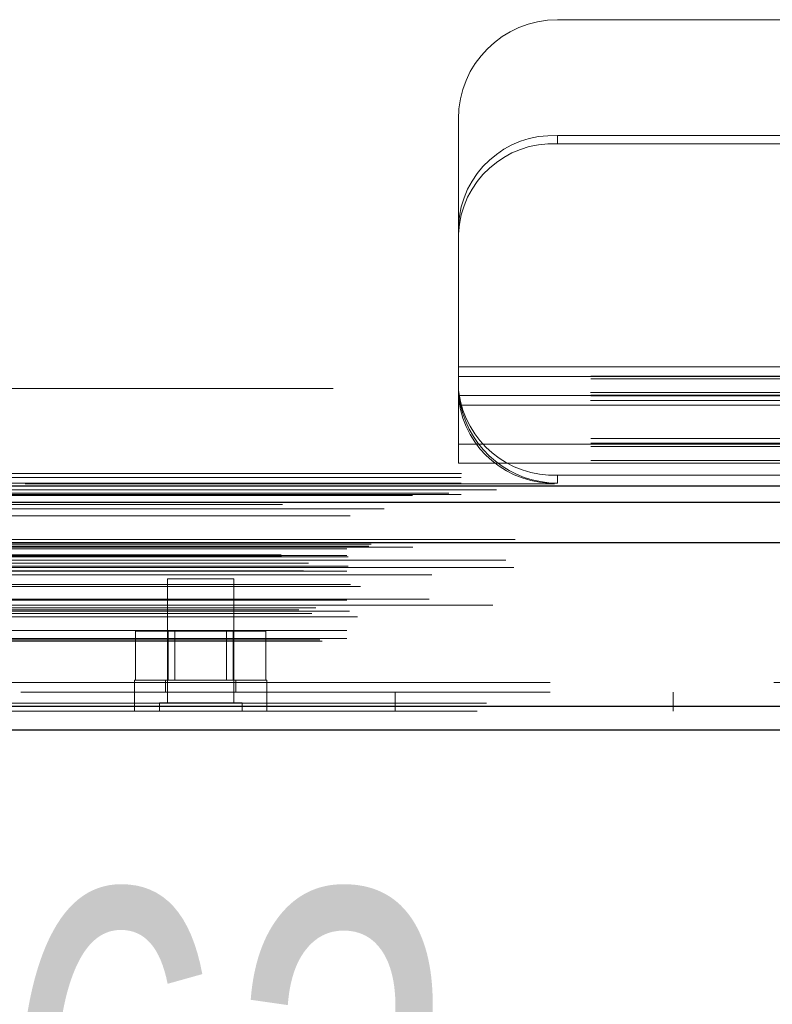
# Model space of a CAD drawing. Header units: inches. Extents: x 0.2 to 10.8, y 0.2 to 8.2.
# Tile 104 of 156: x 3.318 to 3.46, y 6.541 to 6.727. Entities that reach past the tile are written whole.
import ezdxf

# ---------------------------------------------------------------- set-up
doc = ezdxf.new("R2010")
doc.units = ezdxf.units.IN
doc.header["$MEASUREMENT"] = 0
doc.linetypes.add('HIDDEN', pattern=[0.07500000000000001, 0.05, -0.025])
doc.layers.add('DIMENSIONS', color=140, linetype='Continuous')
doc.styles.add('SLDTEXTSTYLE0', font='TXT', dxfattribs={"width": 0.7})
doc.dimstyles.new('SLDDIMSTYLE1', dxfattribs={"dimtxt": 0.0849609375, "dimasz": 0.13, "dimexe": 0, "dimexo": 0.0625, "dimgap": 0.021240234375, "dimtad": 0, "dimtih": 1, "dimtoh": 1, "dimlfac": 20, "dimrnd": 1e-09, "dimzin": 12, "dimdsep": 46, "dimtxsty": 'SLDTEXTSTYLE0', "dimsah": 1, "dimcen": 0.09, "dimadec": 0, "dimazin": 3, "dimtfac": 1, "dimtmove": 0, "dimatfit": 0, "dimfxl": 0, "dimfrac": 2, "dimtolj": 1, "dimtzin": 12, "dimarcsym": 0})

# ---------------------------------------------------------------- blocks, each defined once
blk = doc.blocks.new('_D_3')
at = {"layer": 'DIMENSIONS'}
for p, q in [((2.839026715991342, 6.602773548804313), (2.839026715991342, 6.311124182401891)), ((2.919792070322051, 6.558929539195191), (2.919792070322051, 6.311124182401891)), ((2.839026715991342, 6.436124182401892), (2.589026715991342, 6.436124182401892)), ((2.919792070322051, 6.436124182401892), (3.133559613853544, 6.436124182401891)), ((3.248686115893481, 6.43612417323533), (3.220156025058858, 6.43612417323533)), ((3.220156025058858, 6.43612417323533), (3.220156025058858, 6.301093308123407)), ((3.501155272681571, 6.43612417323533), (3.529685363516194, 6.43612417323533)), ((3.529685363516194, 6.43612417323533), (3.529685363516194, 6.301093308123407)), ((3.220156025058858, 6.301093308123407), (3.248686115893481, 6.301093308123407)), ((3.529685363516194, 6.301093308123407), (3.501155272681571, 6.301093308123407))]:
    blk.add_line(p, q, dxfattribs=at)
for points in [[(2.839026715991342, 6.436124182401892), (2.709026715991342, 6.456124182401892), (2.709026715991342, 6.416124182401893)], [(2.919792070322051, 6.436124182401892), (3.04979207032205, 6.416124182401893), (3.04979207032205, 6.456124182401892)]]:
    blk.add_solid(points, dxfattribs=at)
at = {"layer": 'DIMENSIONS', "char_height": 0.08333333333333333, "attachment_point": 1, "style": 'SLDTEXTSTYLE0'}
for s, insert in [('1.62', (3.248686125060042, 6.56256654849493)), ('41.0', (3.248686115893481, 6.40851561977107))]:
    blk.add_mtext(s, dxfattribs=dict(at, insert=insert))

msp = doc.modelspace()

# ---------------------------------------------------------------- linework, layer by layer
at = {"color": 7, "linetype": 'HIDDEN', "lineweight": 18}
for p, q in [((3.419326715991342, 6.727027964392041), (3.496214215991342, 6.727027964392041)), ((3.400576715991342, 6.688143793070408), (3.400576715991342, 6.708277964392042)), ((3.419326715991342, 6.705137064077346), (3.419326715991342, 6.703615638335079)), ((3.496214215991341, 6.705137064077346), (3.419326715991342, 6.705137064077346)), ((3.496214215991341, 6.703615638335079), (3.419326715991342, 6.703615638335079)), ((3.400576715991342, 6.686622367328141), (3.400576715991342, 6.688143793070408)), ((3.400576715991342, 6.646427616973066), (3.400576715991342, 6.686622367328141)), ((3.400576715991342, 6.661477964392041), (3.725576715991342, 6.661477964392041)), ((3.400576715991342, 6.661477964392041), (3.725576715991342, 6.661477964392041)), ((3.725576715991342, 6.659755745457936), (3.400576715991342, 6.659755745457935)), ((3.400576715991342, 6.659677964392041), (3.725576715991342, 6.659677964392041)), ((3.725576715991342, 6.659249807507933), (3.400576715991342, 6.659249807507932)), ((4.576926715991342, 6.657427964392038), (2.901126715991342, 6.657427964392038)), ((3.725576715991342, 6.656155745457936), (3.400576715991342, 6.656155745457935)), ((3.725576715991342, 6.655987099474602), (3.400576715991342, 6.655987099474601)), ((3.725512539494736, 6.656637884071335), (3.400640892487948, 6.656637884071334)), ((3.725512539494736, 6.655116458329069), (3.400640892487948, 6.655116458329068)), ((3.400706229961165, 6.656077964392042), (3.725447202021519, 6.656077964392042)), ((3.40100835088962, 6.654277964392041), (3.725145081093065, 6.654277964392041)), ((3.40100835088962, 6.654277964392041), (3.725145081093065, 6.654277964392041)), ((3.725576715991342, 6.647949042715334), (3.400576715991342, 6.647949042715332)), ((3.725576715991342, 6.647078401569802), (3.400576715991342, 6.6470784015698)), ((3.400576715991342, 6.646909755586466), (3.725576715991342, 6.646909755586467)), ((3.725576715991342, 6.646427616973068), (3.400576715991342, 6.646427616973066)), ((3.400576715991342, 6.643309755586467), (3.400576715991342, 6.646427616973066)), ((3.725576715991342, 6.643815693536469), (3.400576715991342, 6.643815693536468)), ((3.400576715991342, 6.643309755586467), (3.725576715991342, 6.643309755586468)), ((2.901126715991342, 6.641327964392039), (4.576926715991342, 6.641327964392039)), ((2.901126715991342, 6.641327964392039), (4.576926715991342, 6.641327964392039)), ((2.901126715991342, 6.640567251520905), (4.576926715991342, 6.640567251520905)), ((2.901172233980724, 6.641327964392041), (4.57688119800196, 6.641327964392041)), ((2.901172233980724, 6.641327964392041), (4.57688119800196, 6.641327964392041)), ((2.901172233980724, 6.641327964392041), (4.57688119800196, 6.641327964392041)), ((2.901172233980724, 6.641327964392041), (4.57688119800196, 6.641327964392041)), ((3.419326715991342, 6.639527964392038), (3.419326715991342, 6.641049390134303)), ((3.706826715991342, 6.641049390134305), (3.419326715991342, 6.641049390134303)), ((2.901126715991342, 6.639527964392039), (4.576926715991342, 6.639527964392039)), ((4.598809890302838, 6.637614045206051), (2.879220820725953, 6.637614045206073)), ((4.591894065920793, 6.637179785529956), (2.886132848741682, 6.637179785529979)), ((2.901126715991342, 6.637357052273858), (4.576926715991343, 6.637357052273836)), ((2.886558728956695, 6.634703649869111), (4.591470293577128, 6.634703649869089)), ((4.611321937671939, 6.628871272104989), (2.866707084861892, 6.628871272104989)), ((2.869972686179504, 6.628291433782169), (4.608056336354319, 6.628291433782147)), ((4.607930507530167, 6.628307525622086), (2.870098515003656, 6.628307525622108)), ((2.870550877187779, 6.628020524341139), (4.607478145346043, 6.628020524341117)), ((2.870550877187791, 6.628020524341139), (4.607478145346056, 6.628020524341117)), ((2.879992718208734, 6.627617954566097), (4.598036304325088, 6.627617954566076)), ((2.879992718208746, 6.627617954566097), (4.598036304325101, 6.627617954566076)), ((2.883640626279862, 6.627660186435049), (4.59438839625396, 6.627660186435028)), ((2.883640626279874, 6.627660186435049), (4.594388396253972, 6.627660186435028)), ((2.884104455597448, 6.627988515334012), (4.593924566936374, 6.62798851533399)), ((2.88410445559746, 6.627988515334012), (4.593924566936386, 6.62798851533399)), ((2.892006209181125, 6.627471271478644), (4.586056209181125, 6.627471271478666)), ((2.864681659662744, 6.625710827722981), (4.613347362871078, 6.625710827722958)), ((2.864681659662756, 6.625710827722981), (4.613347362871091, 6.625710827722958)), ((2.86710913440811, 6.625966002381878), (4.610919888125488, 6.625966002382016)), ((2.867163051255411, 6.625660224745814), (4.610865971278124, 6.625660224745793)), ((2.879492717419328, 6.627112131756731), (4.598536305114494, 6.627112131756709)), ((2.87949271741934, 6.627112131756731), (4.598536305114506, 6.627112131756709)), ((2.879492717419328, 6.625867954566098), (4.598536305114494, 6.625867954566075)), ((2.87949271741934, 6.625867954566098), (4.598536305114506, 6.625867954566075)), ((2.879742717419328, 6.625617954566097), (4.598286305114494, 6.625617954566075)), ((2.867722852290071, 6.624428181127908), (4.610306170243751, 6.624428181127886)), ((4.609545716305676, 6.624997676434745), (2.868506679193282, 6.624997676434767)), ((2.872251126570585, 6.624409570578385), (4.605777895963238, 6.624409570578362)), ((2.879492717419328, 6.623617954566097), (4.598536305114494, 6.623617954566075)), ((2.879742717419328, 6.623867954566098), (4.598286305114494, 6.623867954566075)), ((2.9110705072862, 6.623617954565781), (4.598536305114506, 6.623617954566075)), ((2.8713058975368, 6.62298787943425), (4.60671997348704, 6.622987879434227)), ((2.879492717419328, 6.62291406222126), (4.598536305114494, 6.622914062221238)), ((4.595537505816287, 6.622245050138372), (2.882493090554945, 6.622245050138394)), ((2.880233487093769, 6.62041149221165), (4.597812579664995, 6.620411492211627)), ((2.882069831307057, 6.620006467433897), (4.595959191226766, 6.620006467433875)), ((2.882069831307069, 6.620006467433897), (4.595959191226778, 6.620006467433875)), ((3.358156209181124, 6.62147127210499), (3.345656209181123, 6.62147127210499)), ((3.345656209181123, 6.62147127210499), (3.345656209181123, 6.59803377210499)), ((3.358156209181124, 6.59803377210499), (3.358156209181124, 6.62147127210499)), ((4.607099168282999, 6.616498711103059), (2.870933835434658, 6.616498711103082)), ((2.879492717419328, 6.617411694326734), (4.598536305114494, 6.617411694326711)), ((4.595077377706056, 6.617602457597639), (2.882957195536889, 6.617602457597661)), ((2.87046106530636, 6.615623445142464), (4.607567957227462, 6.615623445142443)), ((2.872883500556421, 6.614922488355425), (4.60513908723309, 6.614922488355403)), ((2.873642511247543, 6.615974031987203), (4.604386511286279, 6.61597403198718)), ((2.879492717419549, 6.61534468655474), (4.598536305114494, 6.615344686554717)), ((2.880043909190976, 6.615340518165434), (4.597978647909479, 6.615340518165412)), ((2.881512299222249, 6.614308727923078), (4.59651672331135, 6.614308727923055)), ((2.879492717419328, 6.611723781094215), (4.598536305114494, 6.611723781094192)), ((3.339608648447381, 6.602321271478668), (3.339608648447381, 6.611571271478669)), ((3.34575742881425, 6.611571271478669), (3.339608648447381, 6.611571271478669)), ((3.34575742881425, 6.602321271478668), (3.34575742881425, 6.611571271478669)), ((3.358054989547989, 6.611571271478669), (3.34575742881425, 6.611571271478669)), ((3.34700870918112, 6.611571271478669), (3.34700870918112, 6.602321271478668)), ((3.35680370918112, 6.602321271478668), (3.35680370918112, 6.611571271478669)), ((3.358054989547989, 6.602321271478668), (3.358054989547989, 6.611571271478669)), ((3.364203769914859, 6.611571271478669), (3.358054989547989, 6.611571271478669)), ((3.364203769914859, 6.602321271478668), (3.364203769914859, 6.611571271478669)), ((2.874423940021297, 6.609963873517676), (4.603605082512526, 6.609963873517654)), ((2.874862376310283, 6.60970423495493), (4.603166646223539, 6.609704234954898)), ((2.879492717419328, 6.610204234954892), (4.598536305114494, 6.610204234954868)), ((2.87949271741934, 6.610204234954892), (4.598536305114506, 6.610204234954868)), ((2.917906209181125, 6.601871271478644), (4.560156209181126, 6.601871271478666)), ((2.917906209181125, 6.601871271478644), (4.560156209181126, 6.601871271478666)), ((4.560156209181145, 6.601871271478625), (2.917906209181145, 6.601871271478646)), ((4.560156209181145, 6.601871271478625), (2.917906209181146, 6.601871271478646)), ((3.36440620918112, 6.60232127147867), (3.33940620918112, 6.60232127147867)), ((3.33940620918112, 6.60232127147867), (3.33940620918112, 6.60007127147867)), ((3.34528120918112, 6.60232127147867), (3.34528120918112, 6.60007127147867)), ((3.35853120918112, 6.60007127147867), (3.35853120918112, 6.60232127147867)), ((3.36440620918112, 6.60007127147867), (3.36440620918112, 6.60232127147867)), ((2.917906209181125, 6.600071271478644), (4.560156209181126, 6.600071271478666)), ((3.339418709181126, 6.600071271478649), (3.339418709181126, 6.59647127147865)), ((3.364418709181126, 6.59647127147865), (3.364418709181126, 6.600071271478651)), ((3.388656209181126, 6.600071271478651), (3.388656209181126, 6.59647127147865)), ((3.441156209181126, 6.596471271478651), (3.441156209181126, 6.600071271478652)), ((4.605871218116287, 6.597958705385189), (2.872157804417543, 6.597958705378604)), ((2.872157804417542, 6.597958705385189), (4.605871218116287, 6.597958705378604)), ((3.359718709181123, 6.59803377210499), (3.344093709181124, 6.59803377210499)), ((3.344093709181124, 6.59803377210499), (3.344093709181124, 6.59647127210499)), ((3.359718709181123, 6.59647127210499), (3.359718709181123, 6.59803377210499)), ((2.872157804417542, 6.597333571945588), (4.605871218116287, 6.597333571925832)), ((4.604104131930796, 6.59647127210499), (2.873924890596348, 6.59647127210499))]:
    msp.add_line(p, q, dxfattribs=at)
at = {"color": 7, "linetype": 'Continuous', "lineweight": 25}
for p, q in [((2.901126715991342, 6.63904582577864), (4.576926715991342, 6.63904582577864)), ((2.901126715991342, 6.635927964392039), (4.576926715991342, 6.635927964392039)), ((4.611321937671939, 6.628246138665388), (2.866707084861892, 6.628246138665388)), ((4.605871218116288, 6.597333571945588), (2.872157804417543, 6.597333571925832)), ((4.604104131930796, 6.592871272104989), (2.873924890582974, 6.59287127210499))]:
    msp.add_line(p, q, dxfattribs=at)
at = {"color": 7, "linetype": 'HIDDEN', "lineweight": 18, "flags": 128}
for points in [[(4.618741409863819, 6.639418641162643), (3.752937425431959, 6.639418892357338), (2.859302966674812, 6.639418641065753)], [(4.607782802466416, 6.638284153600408), (3.752937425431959, 6.638284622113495), (2.870273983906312, 6.63828415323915)], [(4.591909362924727, 6.637179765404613), (3.752937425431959, 6.637179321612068), (2.886135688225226, 6.637179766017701)], [(2.867338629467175, 6.635466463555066), (3.667832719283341, 6.635468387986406), (4.610686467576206, 6.635466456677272)], [(2.867340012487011, 6.635466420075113), (3.775572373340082, 6.635466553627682), (4.610684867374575, 6.635466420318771)], [(2.874863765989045, 6.633342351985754), (3.725095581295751, 6.633342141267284), (4.603168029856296, 6.633342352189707)], [(2.880123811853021, 6.633331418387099), (3.725095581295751, 6.63333136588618), (4.597903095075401, 6.633331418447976)]]:
    msp.add_lwpolyline(points, dxfattribs=at)
at = {"color": 7, "linetype": 'HIDDEN', "lineweight": 18}
for centre, radius, start, end in [((3.419326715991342, 6.708277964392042), 0.01874999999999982, 90, 180), ((3.418489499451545, 6.687220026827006), 0.01793658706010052, 87.32466329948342, 177.047859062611), ((3.418489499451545, 6.685698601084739), 0.01793658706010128, 87.32466329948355, 177.0478590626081), ((3.418581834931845, 6.659150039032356), 0.01811596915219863, 187.9709353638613, 272.3565162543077), ((3.418581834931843, 6.657628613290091), 0.01811596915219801, 187.9709353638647, 272.3565162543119), ((3.419326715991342, 6.658277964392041), 0.01875, 192.3177659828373, 270.0000000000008)]:
    msp.add_arc(centre, radius, start, end, dxfattribs=at)
msp.add_open_spline([(3.400576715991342, 6.658277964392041), (3.400576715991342, 6.658022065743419), (3.400581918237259, 6.65774120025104), (3.400609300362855, 6.657131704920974), (3.400631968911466, 6.65679880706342), (3.400699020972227, 6.656112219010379), (3.400743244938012, 6.655757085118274), (3.400857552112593, 6.655023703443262), (3.40092708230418, 6.654650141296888), (3.40100835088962, 6.654277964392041)], degree=3, knots=[0, 0, 0, 0, 0.25, 0.25, 0.5, 0.5, 0.75, 0.75, 1, 1, 1, 1], dxfattribs=at)

# ---------------------------------------------------------------- dimensions: what is measured, and where the dimension line sits
at = {"layer": 'DIMENSIONS'}
dim = msp.add_linear_dim(base=(2.919792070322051, 6.436124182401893), p1=(2.839026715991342, 6.652773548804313), p2=(2.919792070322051, 6.608929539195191), dimstyle='SLDDIMSTYLE1', dxfattribs=at)
dim.commit()
dim.dimension.update_dxf_attribs({"geometry": '_D_3', "text_midpoint": (3.374920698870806, 6.436124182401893), "dimtype": 160})

doc.saveas('drawing.dxf')
